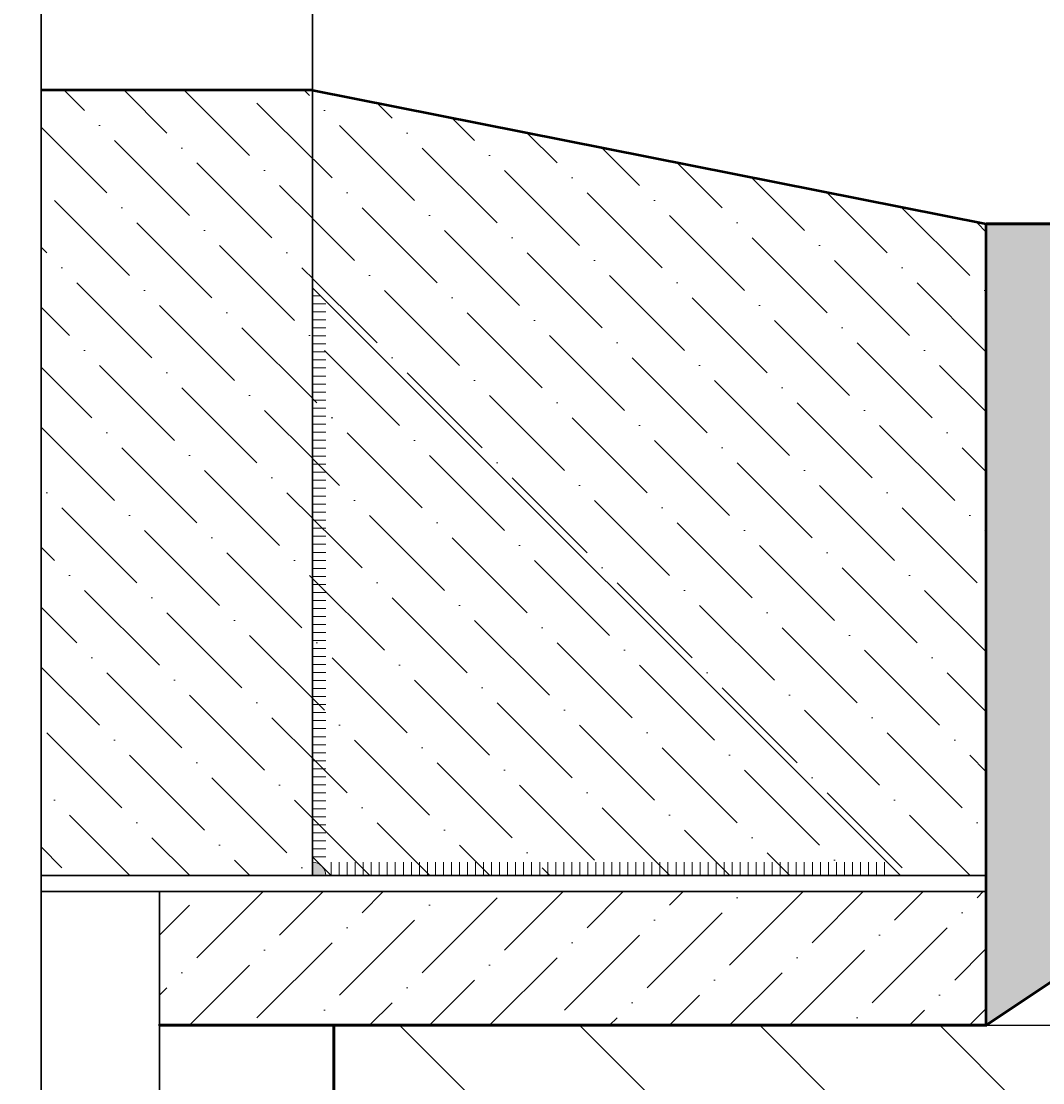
# Model space of a CAD drawing. Header units: millimetres. Extents: x -86317 to 111398, y -49249 to 226810.
# Tile 54 of 68: x 36829 to 37211, y 177456 to 177854. Entities that reach past the tile are written whole.
import ezdxf

# ---------------------------------------------------------------- set-up
doc = ezdxf.new("R2010")
doc.units = ezdxf.units.MM
doc.set_wipeout_variables(frame=1)
for name, color, linetype, lineweight in [('ГТО-2_Металлические_конструкции', 1, 'Continuous', 30), ('ГТО_Бетон основной', 4, 'Continuous', 50), ('ГТО_Линия основная', 7, 'Continuous', 60), ('ГТО_Металлические_конструкции', 1, 'Continuous', 30), ('ГТО_Штриховка', 7, 'Continuous', 15)]:
    doc.layers.add(name, color=color, linetype=linetype, lineweight=lineweight)
doc.styles.get("Standard").update_dxf_attribs({"font": 'arial.ttf'})
doc.dimstyles.new('ISO-25', dxfattribs={"dimtxt": 2.5, "dimasz": 2.5, "dimexe": 1.25, "dimexo": 0.625, "dimtad": 1, "dimtxsty": 'Standard', "dimcen": 2.5, "dimadec": 0, "dimazin": 0, "dimtfac": 1, "dimtmove": 0, "dimatfit": 3, "dimfxl": 1, "dimarcsym": 0})

# ---------------------------------------------------------------- blocks, each defined once
blk = doc.blocks.new('ЗАщитная труба люк в сборе разрез 1-1')
at = {"layer": 'ГТО_Штриховка'}
for points in [[(108.5, 6), (108.5, 11)], [(111.5, 6), (111.5, 11)], [(114.5, 6), (114.5, 11)], [(117.5, 6), (117.5, 11)], [(120.5, 6), (120.5, 11)], [(123.5, 6), (123.5, 11)], [(126.5, 6), (126.5, 11)], [(129.5, 6), (129.5, 11)], [(132.5, 6), (132.5, 11)], [(135.5, 6), (135.5, 11)], [(138.5, 6), (138.5, 11)], [(141.5, 6), (141.5, 11)], [(144.5, 6), (144.5, 11)], [(147.5, 6), (147.5, 11)], [(150.5, 6), (150.5, 11)], [(153.5, 6), (153.5, 11)], [(156.5, 6), (156.5, 11)], [(159.5, 6), (159.5, 11)], [(162.5, 6), (162.5, 11)], [(165.5, 6), (165.5, 11)], [(168.5, 6), (168.5, 11)], [(171.5, 6), (171.5, 11)], [(174.5, 6), (174.5, 11)], [(177.5, 6), (177.5, 11)], [(180.5, 6), (180.5, 11)], [(183.5, 6), (183.5, 11)], [(186.5, 6), (186.5, 11)], [(189.5, 6), (189.5, 11)], [(192.5, 6), (192.5, 11)], [(195.5, 6), (195.5, 11)], [(198.5, 6), (198.5, 11)], [(201.5, 6), (201.5, 11)], [(204.5, 6), (204.5, 11)], [(207.5, 6), (207.5, 11)], [(210.5, 6), (210.5, 11)], [(213.5, 6), (213.5, 11)], [(216.5, 6), (216.5, 11)], [(219.5, 6), (219.5, 11)], [(222.5, 6), (222.5, 11)], [(225.5, 6), (225.5, 11)], [(228.5, 6), (228.5, 11)], [(231.5, 6), (231.5, 11)], [(234.5, 6), (234.5, 11)], [(237.5, 6), (237.5, 11)], [(240.5, 6), (240.5, 11)], [(243.5, 6), (243.5, 11)], [(246.5, 6), (246.5, 11)], [(249.5, 6), (249.5, 11)], [(252.5, 6), (252.5, 11)], [(255.5, 6), (255.5, 11)], [(258.5, 6), (258.5, 11)], [(261.5, 6), (261.5, 11)], [(264.5, 6), (264.5, 11)], [(267.5, 6), (267.5, 11)], [(270.5, 6), (270.5, 11)], [(273.5, 6), (273.5, 11)], [(276.5, 6), (276.5, 11)], [(279.5, 6), (279.5, 11)], [(282.5, 6), (282.5, 11)], [(285.5, 6), (285.5, 11)], [(288.5, 6), (288.5, 11)], [(291.5, 6), (291.5, 11)], [(294.5, 6), (294.5, 11)], [(297.5, 6), (297.5, 11)], [(300.5, 6), (300.5, 11)], [(303.5, 6), (303.5, 11)], [(306.5, 6), (306.5, 11)], [(309.5, 6), (309.5, 11)], [(312.5, 6), (312.5, 11)], [(315.5, 6), (315.5, 11)]]:
    blk.add_lwpolyline(points, dxfattribs=at)
at = {"color": 0}
blk.add_wipeout([(101.5, 1306), (0, 1306), (0, 0), (101.5, 0)], dxfattribs=at)
at = {"layer": 'ГТО_Штриховка'}
h = blk.add_hatch(color=256, dxfattribs=at)
h.dxf.hatch_style = 1
h.paths.add_polyline_path([(105.5, 9), (104.5, 10, 0.162278), (101.5, 11), (101.5, 6), (106.5, 6, 0.162278)])
at = {"layer": 'ГТО-2_Металлические_конструкции', "color": 0}
for points in [[(0, 6), (101.5, 6), (101.5, 1166), (0, 1166), (0, 1306), (-101.5, 1306), (-101.5, 6), (-44.25, 6)], [(0, 6), (0, 1306), (-95.5, 1306), (-95.5, 6), (-44.25, 6)], [(0, 6), (353.55, 6), (353.55, 0), (0, 0)]]:
    blk.add_lwpolyline(points, dxfattribs=at)
at = {"layer": 'ГТО_Металлические_конструкции', "color": 0, "ltscale": 5}
blk.add_lwpolyline([(0, 1316), (0, 0)], dxfattribs=at)
at = {"layer": 'ГТО_Металлические_конструкции', "color": 0}
blk.add_lwpolyline([(321.5, 6), (108.5, 6), (101.5, 13), (101.5, 13), (101.5, 226), (321.5, 6)], dxfattribs=at)
at = {"layer": 'ГТО_Штриховка'}
for p, q in [((101.5, 223), (104.5, 223)), ((101.5, 220), (106.5, 220)), ((101.5, 217), (106.5, 217)), ((101.5, 214), (106.5, 214)), ((101.5, 211), (106.5, 211)), ((101.5, 208), (106.5, 208)), ((101.5, 205), (106.5, 205)), ((101.5, 202), (106.5, 202)), ((101.5, 199), (106.5, 199)), ((101.5, 196), (106.5, 196)), ((101.5, 193), (106.5, 193)), ((101.5, 190), (106.5, 190)), ((101.5, 187), (106.5, 187)), ((101.5, 184), (106.5, 184)), ((101.5, 181), (106.5, 181)), ((101.5, 178), (106.5, 178)), ((101.5, 175), (106.5, 175)), ((101.5, 172), (106.5, 172)), ((101.5, 169), (106.5, 169)), ((101.5, 166), (106.5, 166)), ((101.5, 163), (106.5, 163)), ((101.5, 160), (106.5, 160)), ((101.5, 157), (106.5, 157)), ((101.5, 154), (106.5, 154)), ((101.5, 151), (106.5, 151)), ((101.5, 148), (106.5, 148)), ((101.5, 145), (106.5, 145)), ((101.5, 142), (106.5, 142)), ((101.5, 139), (106.5, 139)), ((101.5, 136), (106.5, 136)), ((101.5, 133), (106.5, 133)), ((101.5, 130), (106.5, 130)), ((101.5, 127), (106.5, 127)), ((101.5, 124), (106.5, 124)), ((101.5, 121), (106.5, 121)), ((101.5, 118), (106.5, 118)), ((101.5, 115), (106.5, 115)), ((101.5, 112), (106.5, 112)), ((101.5, 109), (106.5, 109)), ((101.5, 106), (106.5, 106)), ((101.5, 103), (106.5, 103)), ((101.5, 100), (106.5, 100)), ((101.5, 97), (106.5, 97)), ((101.5, 94), (106.5, 94)), ((101.5, 91), (106.5, 91)), ((101.5, 88), (106.5, 88)), ((101.5, 85), (106.5, 85)), ((101.5, 82), (106.5, 82)), ((101.5, 79), (106.5, 79)), ((101.5, 76), (106.5, 76)), ((101.5, 73), (106.5, 73)), ((101.5, 70), (106.5, 70)), ((101.5, 67), (106.5, 67)), ((101.5, 64), (106.5, 64)), ((101.5, 61), (106.5, 61)), ((101.5, 58), (106.5, 58)), ((101.5, 55), (106.5, 55)), ((101.5, 52), (106.5, 52)), ((101.5, 49), (106.5, 49)), ((101.5, 46), (106.5, 46)), ((101.5, 43), (106.5, 43)), ((101.5, 40), (106.5, 40)), ((101.5, 37), (106.5, 37)), ((101.5, 34), (106.5, 34)), ((101.5, 31), (106.5, 31)), ((101.5, 28), (106.5, 28)), ((101.5, 25), (106.5, 25)), ((101.5, 22), (106.5, 22)), ((101.5, 19), (106.5, 19)), ((101.5, 16), (106.5, 16)), ((101.5, 13), (106.5, 13))]:
    blk.add_line(p, q, dxfattribs=at)
blk.add_lwpolyline([(101.5, 13), (101.5, 6), (108.5, 6)], dxfattribs=at)
blk.add_arc((101.5, 6), 5, 0, 90, dxfattribs=at)
blk = doc.blocks.new('*D13')
at = {"color": 0, "lineweight": -2, "transparency": 16777216}
for p, q in [((37940.72, 177777.94), (44127.44, 177777.94)), ((44126.19, 177775.44), (44126.19, 122780.44)), ((36921.16, 122777.94), (44127.44, 122777.94))]:
    blk.add_line(p, q, dxfattribs=at)
at = {"color": 0, "transparency": 16777216}
for points in [[(44125.77, 177775.44), (44126.61, 177775.44), (44126.19, 177777.94)], [(44125.77, 122780.44), (44126.61, 122780.44), (44126.19, 122777.94)]]:
    blk.add_solid(points, dxfattribs=at)
at = {"layer": 'Defpoints', "color": 0, "transparency": 16777216}
for p in [(37940.09, 177777.94), (36920.54, 122777.94), (44126.19, 122777.94)]:
    blk.add_point(p, dxfattribs=at)
at = {"color": 0, "transparency": 16777216, "insert": (44124.29, 150277.94), "char_height": 2.5, "attachment_point": 5, "rotation": 90}
blk.add_mtext('55000', dxfattribs=at)
blk = doc.blocks.new('*D15')
at = {"color": 0, "lineweight": -2, "transparency": 16777216}
for p, q in [((37190.72, 177477.94), (43221.06, 177477.94)), ((43219.81, 177475.44), (43219.81, 147780.44)), ((36946.66, 147777.94), (43221.06, 147777.94))]:
    blk.add_line(p, q, dxfattribs=at)
at = {"color": 0, "transparency": 16777216}
for points in [[(43219.4, 177475.44), (43220.23, 177475.44), (43219.81, 177477.94)], [(43219.4, 147780.44), (43220.23, 147780.44), (43219.81, 147777.94)]]:
    blk.add_solid(points, dxfattribs=at)
at = {"layer": 'Defpoints', "color": 0, "transparency": 16777216}
for p in [(37190.09, 177477.94), (36946.04, 147777.94), (43219.81, 147777.94)]:
    blk.add_point(p, dxfattribs=at)
at = {"color": 0, "transparency": 16777216, "insert": (43217.91, 162627.94), "char_height": 2.5, "attachment_point": 5, "rotation": 90}
blk.add_mtext('29700', dxfattribs=at)

msp = doc.modelspace()

# ---------------------------------------------------------------- hatches: boundary and pattern name
at = {"layer": 'ГТО_Штриховка'}
h = msp.add_hatch(dxfattribs=at)
h.set_pattern_fill('ОБРАТНАЯ_ЗАСЫПКА', color=256, scale=5, pattern_type=2)
h.set_pattern_definition([(3.75, (0, 0), (12.9299826, 20.7910766), [0, -19.304, 0, -21.59, 0, -20.6375]), (0.75, (0, 0), (26.5330575, 32.95103), [0, -10.414, 0, -17.399, 0, -6.6675]), (356.75, (-15.62, 0), (34.4717723, 19.3874806), [0, -6.35, 0, -22.86, 0, -29.845]), (355.75, (-15.62, 0), (23.080981, 32.3891676), [0, -3.175, 0, -14.986, 0, -17.145]), (45, (0, 0), (-24.748737, 45.961941), [15, -50]), (45, (10, 0), (-24.748737, 45.961941), [15, -50]), (45, (20, 0), (-24.748737, 45.961941), [15, -50])])
h.paths.add_polyline_path([(36482.986, 177777.942), (36032.986, 177777.942), (36482.986, 177477.942)])
h.paths.add_polyline_path([(37640.093, 177777.942), (37190.093, 177777.942), (37190.093, 177533.942), (37190.093, 177533.942), (37190.093, 177527.942), (37190.093, 177477.942), (37190.093, 177477.942)])
h = msp.add_hatch(dxfattribs=at)
h.set_pattern_fill('ANSI36', color=256, scale=5)
h.paths.add_polyline_path([(36792.29, 177527.942), (36482.986, 177527.942), (36482.986, 177477.942), (36792.29, 177477.942)])
h.paths.add_polyline_path([(37190.093, 177527.942), (36880.79, 177527.942), (36880.79, 177477.942), (36946.04, 177477.942), (37190.093, 177477.942)])

# ---------------------------------------------------------------- linework, layer by layer
at = {"layer": 'ГТО_Линия основная', "color": 0, "elevation": 0}
for points in [[(36880.79, 177477.942), (36880.79, 177477.942), (37190.093, 177477.942), (37640.093, 177777.942), (37940.093, 177777.942)], [(36880.79, 177477.942), (36946.04, 177477.942), (36946.04, 147777.942), (36880.79, 147777.942)]]:
    msp.add_lwpolyline(points, dxfattribs=at)
at = {"layer": 'ГТО_Металлические_конструкции', "color": 0, "elevation": 0}
for points in [[(36792.29, 176779.942), (36880.79, 176779.942), (36880.79, 178729.942), (36792.29, 178729.942)], [(36796.29, 176779.942), (36836.54, 176779.942), (36836.54, 178729.942), (36796.29, 178729.942)]]:
    msp.add_lwpolyline(points, close=True, dxfattribs=at)

# ---------------------------------------------------------------- dimensions: what is measured, and where the dimension line sits
at = {"color": 0}
dim = msp.add_linear_dim(base=(43219.812, 147777.942), p1=(37190.093, 177477.942), p2=(36946.04, 147777.942), angle=90, dimstyle='ISO-25', dxfattribs=at)
dim.commit()
dim.dimension.update_dxf_attribs({"geometry": '*D15', "text_midpoint": (43217.911, 162627.942)})

# ---------------------------------------------------------------- next in the draw order: block references
msp.add_blockref('ЗАщитная труба люк в сборе разрез 1-1', (36836.54, 177527.942), dxfattribs=at)

# ---------------------------------------------------------------- next in the draw order: hatches: boundary and pattern name
at = {"layer": 'ГТО_Штриховка'}
h = msp.add_hatch(dxfattribs=at)
h.set_pattern_fill('ANSI36', color=256, scale=5, angle=90)
h.paths.add_polyline_path([(36735.04, 177827.942), (36482.986, 177777.942), (36482.986, 177533.942), (36730.04, 177533.942, -0.4142135), (36735.04, 177538.942)])
h.paths.add_polyline_path([(37190.093, 177777.942), (36938.04, 177827.942), (36938.04, 177538.942, -0.4142136), (36943.04, 177533.942), (36945.04, 177533.942), (37190.093, 177533.942)])
h.paths.add_polyline_path([(36836.54, 177827.942), (36938.04, 177827.942), (36938.04, 177533.942), (36836.54, 177533.942)])
h = msp.add_hatch(dxfattribs=at)
h.set_pattern_fill('ANSI31', color=256, scale=15, angle=90)
h.paths.add_polyline_path([(37640.093, 177777.942), (37940.093, 177777.942), (37940.093, 177727.942), (37655.232, 177727.942), (37205.232, 177427.942), (36996.04, 177427.942), (36996.04, 176303.733), (36946.04, 176303.733), (36946.04, 177477.942), (37190.093, 177477.942)])

# ---------------------------------------------------------------- next in the draw order: linework, layer by layer
at = {"color": 0, "elevation": 0}
msp.add_lwpolyline([(36836.54, 177827.942), (36938.04, 177827.942), (36938.04, 177533.942), (36836.54, 177533.942)], close=True, dxfattribs=at)
at = {"layer": 'ГТО_Бетон основной', "color": 0}
msp.add_line((37190.093, 177477.942), (37190.093, 177777.942), dxfattribs=at)
at = {"layer": 'ГТО_Бетон основной', "color": 0, "elevation": 0}
for points in [[(36938.04, 177827.942), (36836.54, 177827.942)], [(36938.04, 177827.942), (36938.04, 177827.942), (37190.093, 177777.942)]]:
    msp.add_lwpolyline(points, dxfattribs=at)
at = {"layer": 'ГТО_Линия основная', "color": 0, "elevation": 0}
msp.add_lwpolyline([(37640.093, 177777.942), (37190.093, 177777.942)], dxfattribs=at)

# ---------------------------------------------------------------- next in the draw order: dimensions: what is measured, and where the dimension line sits
at = {"color": 0}
dim = msp.add_linear_dim(base=(44126.19, 122777.942), p1=(37940.093, 177777.942), p2=(36920.54, 122777.942), angle=90, dimstyle='ISO-25', dxfattribs=at)
dim.commit()
dim.dimension.update_dxf_attribs({"geometry": '*D13', "text_midpoint": (44124.289, 150277.942)})

doc.saveas('drawing.dxf')
